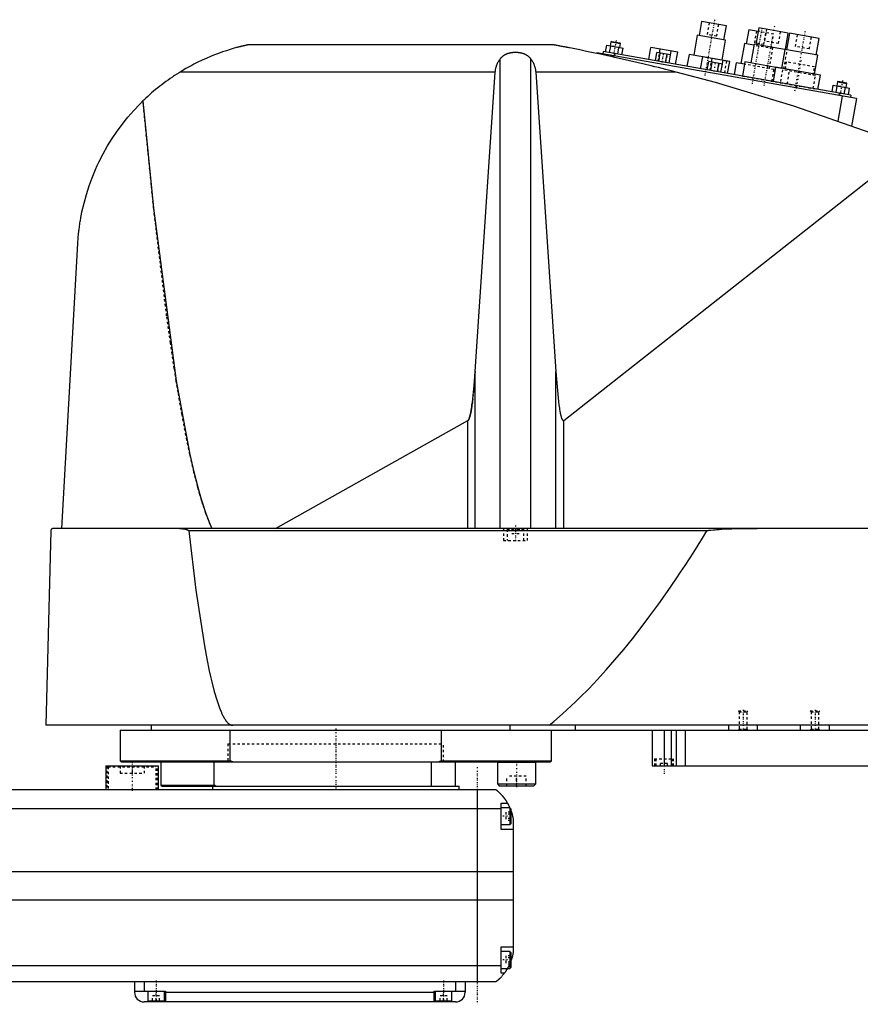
# Model space of a CAD drawing. Extents: x -181 to 906, y -1 to 896.
# Tile 2 of 4: x 318 to 669, y 371 to 782. Entities that reach past the tile are written whole.
import ezdxf

# ---------------------------------------------------------------- set-up
doc = ezdxf.new("R2010")
doc.units = 0
doc.linetypes.add('CENTER', pattern=[1.5, 0.45, -0.5, 0.05, -0.5])
doc.linetypes.add('DASHED', pattern=[2, 1, -1])
for name, color, linetype in [('AM_0', 7, 'CONTINUOUS'), ('AM_3', 7, 'DASHED'), ('AM_7', 7, 'CENTER')]:
    doc.layers.add(name, color=color, linetype=linetype)

msp = doc.modelspace()

# ---------------------------------------------------------------- linework, layer by layer
at = {"layer": 'AM_0', "color": 7, "linetype": 'CONTINUOUS'}
for p, q in [((602.65, 781.29), (601.61, 775.39)), ((612.99, 779.47), (602.65, 781.29)), ((611.95, 773.56), (612.99, 779.47)), ((622.35, 777.82), (621.3, 771.91)), ((626.28, 777.13), (622.35, 777.82)), ((626.55, 778.6), (625.33, 771.71)), ((638.86, 776.43), (626.55, 778.6)), ((564.85, 772.78), (564.54, 771.06)), ((565.14, 772.98), (564.85, 772.78)), ((564.85, 772.78), (568.79, 772.08)), ((565.14, 772.98), (568.58, 772.37)), ((600.87, 775.52), (599.39, 767.15)), ((612.69, 773.43), (600.87, 775.52)), ((611.23, 765.16), (612.69, 773.43)), ((637.64, 769.54), (638.86, 776.43)), ((639.35, 776.35), (638.13, 769.45)), ((651.66, 774.18), (639.35, 776.35)), ((650.44, 767.28), (651.66, 774.18)), ((540.94, 771.5), (413.33, 771.5)), ((561.6, 768.73), (561.42, 767.75)), ((665, 750.5), (561.6, 768.73)), ((562.56, 768.56), (563.05, 771.32)), ((563.05, 771.32), (569.87, 770.12)), ((564.27, 768.26), (564.75, 771.02)), ((567.68, 767.66), (568.17, 770.42)), ((568.48, 770.36), (568.79, 772.08)), ((568.79, 772.08), (568.58, 772.37)), ((569.39, 767.36), (569.87, 770.12)), ((580.6, 765.38), (581.49, 770.4)), ((592.71, 768.42), (581.49, 770.4)), ((585.14, 768.14), (585.42, 769.71)), ((589.06, 763.89), (589.95, 768.91)), ((620.57, 772.04), (619.09, 763.67)), ((624.5, 771.35), (620.57, 772.04)), ((624.59, 771.84), (623.2, 763.96)), ((638.14, 769.45), (624.59, 771.84)), ((637.39, 769.58), (636, 761.7)), ((651.18, 767.15), (637.39, 769.58)), ((518.66, 569.6), (518.66, 765.71)), ((531.34, 569.6), (531.34, 765.71)), ((558.96, 768.18), (558.91, 767.91)), ((667.29, 749.08), (558.96, 768.18)), ((564.87, 767.14), (564.78, 766.64)), ((566.52, 767.86), (566.35, 766.88)), ((583.37, 764.89), (583.98, 768.34)), ((589.67, 767.34), (583.98, 768.34)), ((584.79, 764.64), (585.4, 768.09)), ((587.64, 764.14), (588.24, 767.59)), ((589.06, 763.89), (589.67, 767.34)), ((591.83, 763.4), (592.71, 768.42)), ((597.42, 767.49), (596.56, 762.57)), ((603.13, 766.49), (597.42, 767.49)), ((602.27, 761.56), (603.15, 766.58)), ((614.38, 764.6), (603.15, 766.58)), ((605.04, 761.07), (605.65, 764.52)), ((611.33, 763.52), (605.65, 764.52)), ((606.81, 764.32), (607.08, 765.89)), ((610.73, 760.07), (611.61, 765.09)), ((613.49, 759.58), (614.38, 764.6)), ((649.79, 759.27), (651.18, 767.15)), ((606.46, 760.82), (607.07, 764.27)), ((609.3, 760.32), (609.91, 763.77)), ((610.72, 760.07), (611.33, 763.52)), ((617.12, 764.02), (616.25, 759.1)), ((620.57, 763.41), (617.12, 764.02)), ((620.74, 764.4), (619.7, 758.49)), ((636.01, 761.71), (620.74, 764.4)), ((633.54, 762.14), (632.5, 756.23)), ((652.25, 758.84), (633.54, 762.14)), ((516.57, 760.16), (385.05, 760.16)), ((508.17, 635.23), (516.57, 760.16)), ((592.03, 760.16), (533.43, 760.16)), ((533.43, 760.16), (541.83, 635.23)), ((651.21, 752.93), (652.25, 758.84)), ((659.68, 756.31), (659.39, 756.1)), ((659.68, 756.31), (663.12, 755.7)), ((657.1, 751.89), (657.59, 754.64)), ((657.59, 754.64), (664.41, 753.44)), ((658.81, 751.59), (659.3, 754.34)), ((659.39, 756.1), (659.08, 754.38)), ((659.39, 756.1), (663.33, 755.41)), ((662.22, 750.99), (662.71, 753.74)), ((663.02, 753.69), (663.33, 755.41)), ((663.33, 755.41), (663.12, 755.7)), ((663.93, 750.69), (664.41, 753.44)), ((661.38, 750.12), (659.53, 739.63)), ((660.08, 751.37), (659.9, 750.38)), ((665, 750.5), (664.83, 749.52)), ((667.29, 749.08), (665.26, 737.59)), ((545.22, 614.75), (689.33, 728.44)), ((335.65, 569.6), (342.34, 688.56)), ((508.17, 569.6), (508.17, 635.23)), ((541.83, 569.6), (541.83, 635.23)), ((424.82, 569.6), (505.15, 614.71)), ((505.15, 569.6), (505.15, 614.71)), ((545.22, 569.6), (545.22, 614.75)), ((331.05, 568.63), (328.96, 487.5)), ((902.45, 569.6), (332.05, 569.6)), ((604.88, 568.63), (388.61, 568.63)), ((905.5, 487.5), (328.96, 487.5)), ((360, 485.5), (360, 472.7)), ((360, 485.5), (900, 485.5)), ((373, 487.5), (373, 485.5)), ((405.98, 472.7), (405.98, 485.5)), ((494.02, 485.5), (494.02, 472.7)), ((522.83, 485.5), (522.83, 487.5)), ((540, 472.7), (540, 485.5)), ((550, 485.5), (550, 487.5)), ((582, 485.5), (582, 470.5)), ((587, 485.5), (587, 470.5)), ((590, 485.5), (590, 470.5)), ((592, 485.5), (592, 470.5)), ((595.84, 485.5), (595.84, 470.5)), ((614, 485.5), (614, 487.5)), ((626, 485.5), (626, 487.5)), ((644, 485.5), (644, 487.5)), ((656, 485.5), (656, 487.5)), ((360, 472.7), (360.5, 472.2)), ((360, 472.7), (405.98, 472.7)), ((407.01, 472.2), (405.98, 472.7)), ((494.02, 472.7), (492.99, 472.2)), ((494.02, 472.7), (540, 472.7)), ((539.5, 472.2), (540, 472.7)), ((354, 470.5), (354, 460.5)), ((354, 470.5), (376, 470.5)), ((360.5, 472.2), (539.5, 472.2)), ((376, 460.5), (376, 470.5)), ((377, 472.2), (377, 462.5)), ((399.28, 462.5), (399.28, 472.2)), ((490, 462), (490, 472.2)), ((500, 462), (500, 472.2)), ((517.55, 472.2), (517.45, 472.1)), ((517.45, 472.1), (517.45, 463)), ((517.45, 472.1), (533.45, 472.1)), ((533.45, 472.1), (533.35, 472.2)), ((533.45, 463), (533.45, 472.1)), ((582, 470.5), (890, 470.5)), ((517, 460.5), (-83, 460.5)), ((377, 462.5), (377.5, 462)), ((377, 462.5), (399.28, 462.5)), ((377.5, 462), (501.5, 462)), ((398.5, 462), (398.5, 460.5)), ((400, 462), (399.28, 462.5)), ((501.5, 460.5), (501.5, 462)), ((509, 460.5), (509, 380.5)), ((517.45, 463), (518.25, 462.2)), ((517.45, 463), (533.45, 463)), ((518.25, 462.2), (532.65, 462.2)), ((532.65, 462.2), (533.45, 463)), ((-85, 452.8), (519, 452.8)), ((519, 444), (519, 455)), ((519, 455), (521.65, 455)), ((522.6, 453), (519, 453)), ((523, 452.6), (522.6, 453)), ((522.6, 453), (522.6, 446)), ((523, 452.6), (523, 446.4)), ((524, 448.5), (524, 392.5)), ((519, 446), (522.6, 446)), ((524, 444), (519, 444)), ((522.6, 446), (523, 446.4)), ((-90, 426.46), (524, 426.46)), ((-90, 414.6), (524, 414.6)), ((519, 395), (524, 395)), ((519, 384), (519, 395)), ((522.6, 393), (519, 393)), ((523, 392.6), (522.6, 393)), ((522.6, 393), (522.6, 386)), ((523, 392.6), (523, 386.4)), ((-85, 387.22), (519, 387.22)), ((522.6, 386), (523, 386.4)), ((519, 386), (522.6, 386)), ((520.34, 384), (519, 384)), ((-83, 380.5), (517, 380.5)), ((366, 380.5), (366, 376)), ((370, 380.5), (370, 376.5)), ((500, 380.5), (500, 376.5)), ((504, 380.5), (504, 376)), ((366, 376.5), (379, 376.5)), ((371.5, 376.5), (371.5, 372.5)), ((378.5, 372.5), (378.5, 376.5)), ((379, 376.5), (379, 372)), ((379, 376), (491, 376)), ((491, 376.5), (504, 376.5)), ((491, 372), (491, 376.5)), ((491.5, 376.5), (491.5, 372.5)), ((498.5, 372.5), (498.5, 376.5)), ((500, 372), (370, 372)), ((371.5, 372.5), (378.5, 372.5)), ((375, 372), (375, 372.5)), ((491.5, 372.5), (498.5, 372.5)), ((495, 372), (495, 372.5))]:
    msp.add_line(p, q, dxfattribs=at)
for points in [[(413.33, 771.5, 0), (413.33, 771.5, 0), (413.33, 771.5, 0), (413.33, 771.5, 0), (413.33, 771.5, 0), (413.33, 771.5, 0), (413.32, 771.5, 0), (413.32, 771.5, 0), (413.31, 771.5, 0), (413.3, 771.49, 0), (413.3, 771.49, 0), (413.29, 771.49, 0), (413.29, 771.49, 0), (413.28, 771.49, 0), (413.27, 771.49, 0), (413.26, 771.48, 0), (413.24, 771.48, 0), (413.23, 771.48, 0), (413.22, 771.48, 0), (413.22, 771.48, 0), (413.2, 771.47, 0), (413.19, 771.47, 0), (413.18, 771.47, 0), (413.17, 771.47, 0), (413.15, 771.46, 0), (413.13, 771.46, 0), (413.13, 771.46, 0), (413.12, 771.45, 0), (413.1, 771.45, 0), (413.07, 771.44, 0), (413.05, 771.44, 0), (413.03, 771.44, 0), (413.01, 771.43, 0), (413, 771.43, 0), (412.99, 771.42, 0), (412.96, 771.42, 0), (412.94, 771.41, 0), (412.91, 771.41, 0), (412.89, 771.4, 0), (412.86, 771.4, 0), (412.84, 771.39, 0), (412.83, 771.39, 0), (412.8, 771.39, 0), (412.78, 771.38, 0), (412.67, 771.36, 0), (412.48, 771.31, 0), (412.28, 771.27, 0), (412.18, 771.24, 0), (412.07, 771.22, 0), (411.86, 771.17, 0), (411.65, 771.12, 0), (411.42, 771.07, 0), (411.19, 771.01, 0), (410.95, 770.96, 0), (410.83, 770.93, 0), (410.71, 770.9, 0), (410.46, 770.83, 0), (410.2, 770.77, 0), (410.07, 770.74, 0), (409.94, 770.7, 0), (409.68, 770.64, 0), (409.41, 770.57, 0), (409.28, 770.53, 0), (409.14, 770.5, 0), (408.87, 770.42, 0), (408.6, 770.35, 0), (407.62, 770.08, 0), (405.96, 769.59, 0), (404.36, 769.09, 0), (402.74, 768.54, 0), (401.07, 767.95, 0), (400.23, 767.63, 0), (399.37, 767.3, 0), (397.66, 766.61, 0), (395.93, 765.87, 0), (394.2, 765.08, 0), (392.47, 764.26, 0), (390.77, 763.4, 0), (389.92, 762.95, 0), (389.09, 762.5, 0), (387.44, 761.58, 0), (385.83, 760.64, 0), (385.05, 760.16, 0)], [(592.03, 760.16, 0), (590.59, 760.53, 0), (587.67, 761.27, 0), (584.69, 762.01, 0), (583.19, 762.37, 0), (581.68, 762.74, 0), (578.64, 763.47, 0), (575.58, 764.19, 0), (572.52, 764.91, 0), (569.46, 765.6, 0), (566.41, 766.28, 0), (564.9, 766.62, 0), (563.39, 766.95, 0), (560.41, 767.59, 0), (557.47, 768.21, 0), (554.59, 768.81, 0), (551.78, 769.39, 0), (549.05, 769.93, 0), (547.64, 770.21, 0), (547.41, 770.26, 0), (546.93, 770.35, 0), (546.46, 770.44, 0), (546.22, 770.49, 0), (545.99, 770.53, 0), (545.52, 770.63, 0), (545.06, 770.71, 0), (544.6, 770.8, 0), (544.16, 770.89, 0), (543.73, 770.97, 0), (543.52, 771.01, 0), (543.31, 771.05, 0), (542.91, 771.13, 0), (542.53, 771.2, 0), (542.32, 771.24, 0), (542.26, 771.25, 0), (542.2, 771.26, 0), (542.17, 771.27, 0), (542.14, 771.27, 0), (542.08, 771.28, 0), (542.03, 771.29, 0), (541.97, 771.31, 0), (541.91, 771.32, 0), (541.86, 771.33, 0), (541.83, 771.33, 0), (541.8, 771.34, 0), (541.74, 771.35, 0), (541.69, 771.36, 0), (541.64, 771.37, 0), (541.58, 771.38, 0), (541.53, 771.39, 0), (541.51, 771.39, 0), (541.48, 771.4, 0), (541.44, 771.41, 0), (541.39, 771.41, 0), (541.37, 771.42, 0), (541.35, 771.42, 0), (541.3, 771.43, 0), (541.26, 771.44, 0), (541.24, 771.44, 0), (541.22, 771.45, 0), (541.19, 771.45, 0), (541.15, 771.46, 0), (541.12, 771.47, 0), (541.09, 771.47, 0), (541.06, 771.48, 0), (541.05, 771.48, 0), (541.04, 771.48, 0), (541.02, 771.48, 0), (541, 771.49, 0), (540.98, 771.49, 0), (540.96, 771.49, 0), (540.95, 771.5, 0), (540.95, 771.5, 0), (540.94, 771.5, 0), (540.94, 771.5, 0), (540.94, 771.5, 0), (540.94, 771.5, 0)], [(516.57, 760.16, 0), (516.58, 760.32, 0), (516.61, 760.65, 0), (516.66, 760.97, 0), (516.68, 761.13, 0), (516.71, 761.3, 0), (516.78, 761.62, 0), (516.85, 761.94, 0), (516.94, 762.26, 0), (517.03, 762.57, 0), (517.14, 762.89, 0), (517.2, 763.04, 0), (517.26, 763.2, 0), (517.39, 763.51, 0), (517.52, 763.81, 0), (517.67, 764.11, 0), (517.83, 764.41, 0), (518, 764.71, 0), (518.08, 764.86, 0), (518.17, 765, 0), (518.36, 765.29, 0), (518.56, 765.57, 0), (518.66, 765.71, 0)], [(518.66, 765.71, 0), (518.7, 765.76, 0), (518.77, 765.86, 0), (518.85, 765.95, 0), (518.89, 766, 0), (518.93, 766.05, 0), (519.01, 766.14, 0), (519.09, 766.24, 0), (519.18, 766.33, 0), (519.27, 766.42, 0), (519.37, 766.51, 0), (519.41, 766.56, 0), (519.46, 766.6, 0), (519.56, 766.69, 0), (519.66, 766.77, 0), (519.76, 766.85, 0), (519.86, 766.93, 0), (519.97, 767.01, 0), (520.02, 767.05, 0), (520.07, 767.09, 0), (520.18, 767.16, 0), (520.29, 767.23, 0), (520.34, 767.26, 0), (520.4, 767.3, 0), (520.51, 767.36, 0), (520.61, 767.42, 0), (520.67, 767.45, 0), (520.72, 767.48, 0), (520.83, 767.54, 0), (520.95, 767.59, 0), (521.06, 767.65, 0), (521.18, 767.7, 0), (521.3, 767.75, 0), (521.36, 767.78, 0), (521.42, 767.8, 0), (521.54, 767.85, 0), (521.67, 767.9, 0), (521.79, 767.94, 0), (521.92, 767.99, 0), (522.05, 768.03, 0), (522.12, 768.05, 0), (522.19, 768.07, 0), (522.32, 768.1, 0), (522.45, 768.14, 0), (522.59, 768.17, 0), (522.72, 768.2, 0), (522.86, 768.23, 0), (522.93, 768.25, 0), (523, 768.26, 0), (523.14, 768.28, 0), (523.28, 768.31, 0), (523.41, 768.33, 0), (523.55, 768.35, 0), (523.69, 768.37, 0), (523.76, 768.37, 0), (523.83, 768.38, 0), (523.97, 768.4, 0), (524.11, 768.41, 0), (524.25, 768.42, 0), (524.39, 768.43, 0), (524.53, 768.43, 0), (524.59, 768.44, 0), (524.66, 768.44, 0), (524.8, 768.44, 0), (524.93, 768.44, 0), (525, 768.44, 0), (525.07, 768.44, 0), (525.2, 768.44, 0), (525.34, 768.44, 0), (525.41, 768.44, 0), (525.47, 768.43, 0), (525.61, 768.43, 0), (525.75, 768.42, 0), (525.89, 768.41, 0), (526.03, 768.4, 0), (526.17, 768.38, 0), (526.24, 768.37, 0), (526.31, 768.37, 0), (526.45, 768.35, 0), (526.59, 768.33, 0), (526.72, 768.31, 0), (526.86, 768.28, 0), (527, 768.26, 0), (527.07, 768.25, 0), (527.14, 768.23, 0), (527.28, 768.2, 0), (527.41, 768.17, 0), (527.55, 768.14, 0), (527.68, 768.1, 0), (527.81, 768.07, 0), (527.88, 768.05, 0), (527.95, 768.03, 0), (528.08, 767.99, 0), (528.21, 767.94, 0), (528.33, 767.9, 0), (528.46, 767.85, 0), (528.58, 767.8, 0), (528.64, 767.78, 0), (528.7, 767.75, 0), (528.82, 767.7, 0), (528.94, 767.65, 0), (529.05, 767.59, 0), (529.17, 767.54, 0), (529.28, 767.48, 0), (529.33, 767.45, 0), (529.39, 767.42, 0), (529.49, 767.36, 0), (529.6, 767.3, 0), (529.66, 767.26, 0), (529.71, 767.23, 0), (529.82, 767.16, 0), (529.93, 767.09, 0), (529.98, 767.05, 0), (530.03, 767.01, 0), (530.14, 766.93, 0), (530.24, 766.85, 0), (530.34, 766.77, 0), (530.44, 766.69, 0), (530.54, 766.6, 0), (530.59, 766.56, 0), (530.63, 766.51, 0), (530.73, 766.42, 0), (530.82, 766.33, 0), (530.91, 766.24, 0), (530.99, 766.14, 0), (531.07, 766.05, 0), (531.11, 766, 0), (531.15, 765.95, 0), (531.23, 765.86, 0), (531.3, 765.76, 0), (531.34, 765.71, 0)], [(531.34, 765.71, 0), (531.44, 765.57, 0), (531.64, 765.29, 0), (531.83, 765, 0), (531.92, 764.86, 0), (532, 764.71, 0), (532.17, 764.41, 0), (532.33, 764.11, 0), (532.48, 763.81, 0), (532.61, 763.51, 0), (532.74, 763.2, 0), (532.8, 763.04, 0), (532.86, 762.89, 0), (532.97, 762.57, 0), (533.06, 762.26, 0), (533.15, 761.94, 0), (533.22, 761.62, 0), (533.29, 761.3, 0), (533.32, 761.13, 0), (533.34, 760.97, 0), (533.39, 760.65, 0), (533.42, 760.32, 0), (533.43, 760.16, 0)], [(385.05, 760.16, 0), (384.58, 759.87, 0), (383.66, 759.29, 0), (382.74, 758.69, 0), (382.28, 758.39, 0), (381.83, 758.08, 0), (380.93, 757.47, 0), (380.03, 756.84, 0), (379.14, 756.2, 0), (378.26, 755.55, 0), (377.39, 754.89, 0), (376.96, 754.55, 0), (376.53, 754.21, 0), (375.67, 753.53, 0), (374.82, 752.84, 0), (373.98, 752.14, 0), (373.15, 751.42, 0), (372.33, 750.7, 0), (371.92, 750.33, 0), (371.52, 749.97, 0), (370.71, 749.22, 0), (369.92, 748.47, 0), (369.53, 748.09, 0)], [(689.33, 728.44, 0), (673.4, 734.59, 0), (641.19, 745.86, 0), (608.52, 755.74, 0), (592.03, 760.16, 0)], [(342.34, 688.56, 0), (342.36, 688.89, 0), (342.4, 689.54, 0), (342.45, 690.19, 0), (342.47, 690.52, 0), (342.5, 690.84, 0), (342.56, 691.49, 0), (342.62, 692.13, 0), (342.68, 692.78, 0), (342.75, 693.42, 0), (342.82, 694.06, 0), (342.86, 694.37, 0), (342.9, 694.69, 0), (342.98, 695.33, 0), (343.07, 695.96, 0), (343.16, 696.59, 0), (343.25, 697.21, 0), (343.35, 697.84, 0), (343.4, 698.15, 0), (343.45, 698.46, 0), (343.56, 699.09, 0), (343.67, 699.71, 0), (343.73, 700.01, 0), (344.09, 701.86, 0), (344.93, 705.5, 0), (345.91, 709.08, 0), (347.03, 712.6, 0), (348.3, 716.06, 0), (349.7, 719.46, 0), (350.45, 721.14, 0), (351.24, 722.81, 0), (352.91, 726.09, 0), (354.72, 729.3, 0), (356.67, 732.43, 0), (358.74, 735.49, 0), (360.93, 738.46, 0), (362.07, 739.91, 0), (363.25, 741.34, 0), (365.68, 744.12, 0), (368.22, 746.79, 0), (369.53, 748.09, 0)], [(369.53, 748.09, 0), (374, 703.31, 0), (383.41, 631.3, 0), (389.13, 600.55, 0), (390.78, 593.33, 0), (392.45, 586.82, 0), (393.28, 583.82, 0), (394.12, 581.01, 0), (395.8, 575.91, 0), (397.49, 571.52, 0), (398.33, 569.6, 0)], [(505.15, 614.71, 0), (505.16, 614.71, 0), (505.16, 614.71, 0), (505.17, 614.72, 0), (505.17, 614.72, 0), (505.17, 614.72, 0), (505.18, 614.72, 0), (505.18, 614.73, 0), (505.19, 614.73, 0), (505.19, 614.73, 0), (505.2, 614.74, 0), (505.2, 614.74, 0), (505.2, 614.74, 0), (505.21, 614.74, 0), (505.21, 614.75, 0), (505.23, 614.76, 0), (505.25, 614.78, 0), (505.26, 614.79, 0), (505.29, 614.82, 0), (505.32, 614.85, 0), (505.35, 614.89, 0), (505.38, 614.93, 0), (505.41, 614.98, 0), (505.43, 615, 0), (505.44, 615.02, 0), (505.47, 615.07, 0), (505.5, 615.13, 0), (505.53, 615.18, 0), (505.56, 615.24, 0), (505.59, 615.31, 0), (505.61, 615.34, 0), (505.62, 615.37, 0), (505.65, 615.44, 0), (505.68, 615.52, 0), (505.7, 615.56, 0), (505.71, 615.6, 0), (505.74, 615.68, 0), (505.77, 615.76, 0), (505.79, 615.8, 0), (505.8, 615.85, 0), (505.83, 615.94, 0), (505.86, 616.03, 0), (505.97, 616.38, 0), (506.15, 617.08, 0), (506.32, 617.9, 0), (506.5, 618.83, 0), (506.67, 619.88, 0), (506.76, 620.44, 0), (506.84, 621.04, 0), (507.01, 622.31, 0), (507.17, 623.69, 0), (507.73, 629.38, 0), (508.17, 635.23, 0)], [(541.83, 635.23, 0), (542.32, 628.77, 0), (542.95, 622.66, 0), (543.13, 621.22, 0), (543.32, 619.92, 0), (543.42, 619.32, 0), (543.52, 618.75, 0), (543.71, 617.73, 0), (543.91, 616.86, 0), (544.11, 616.13, 0), (544.22, 615.77, 0), (544.26, 615.67, 0), (544.29, 615.59, 0), (544.31, 615.54, 0), (544.32, 615.5, 0), (544.36, 615.42, 0), (544.39, 615.34, 0), (544.42, 615.27, 0), (544.46, 615.2, 0), (544.49, 615.14, 0), (544.51, 615.11, 0), (544.52, 615.08, 0), (544.56, 615.02, 0), (544.59, 614.97, 0), (544.61, 614.94, 0), (544.63, 614.92, 0), (544.66, 614.88, 0), (544.69, 614.84, 0), (544.71, 614.82, 0), (544.73, 614.8, 0), (544.76, 614.77, 0), (544.78, 614.75, 0), (544.79, 614.75, 0), (544.79, 614.74, 0), (544.79, 614.74, 0), (544.8, 614.74, 0), (544.8, 614.74, 0), (544.81, 614.73, 0), (544.81, 614.73, 0), (544.82, 614.72, 0), (544.83, 614.72, 0), (544.83, 614.72, 0), (544.83, 614.72, 0), (544.84, 614.71, 0), (544.84, 614.71, 0), (544.85, 614.71, 0), (544.85, 614.7, 0), (544.86, 614.7, 0), (544.86, 614.7, 0), (544.87, 614.7, 0), (544.87, 614.7, 0), (544.88, 614.69, 0), (544.88, 614.69, 0), (544.89, 614.69, 0), (544.89, 614.69, 0), (544.9, 614.69, 0), (544.9, 614.68, 0), (544.9, 614.68, 0), (544.91, 614.68, 0), (544.91, 614.68, 0), (544.92, 614.68, 0), (544.92, 614.68, 0), (544.93, 614.68, 0), (544.93, 614.68, 0), (544.93, 614.67, 0), (544.94, 614.67, 0), (544.94, 614.67, 0), (544.95, 614.67, 0), (544.96, 614.67, 0), (544.96, 614.67, 0), (544.96, 614.67, 0), (544.97, 614.67, 0), (544.97, 614.67, 0), (544.98, 614.67, 0), (544.98, 614.67, 0), (544.99, 614.67, 0), (544.99, 614.67, 0), (545, 614.67, 0), (545, 614.67, 0), (545.01, 614.67, 0), (545.01, 614.67, 0), (545.02, 614.67, 0), (545.02, 614.67, 0), (545.03, 614.67, 0), (545.03, 614.67, 0), (545.03, 614.67, 0), (545.04, 614.67, 0), (545.05, 614.67, 0), (545.05, 614.67, 0), (545.06, 614.67, 0), (545.06, 614.67, 0), (545.07, 614.67, 0), (545.07, 614.67, 0), (545.07, 614.68, 0), (545.08, 614.68, 0), (545.08, 614.68, 0), (545.09, 614.68, 0), (545.1, 614.68, 0), (545.1, 614.68, 0), (545.1, 614.68, 0), (545.11, 614.69, 0), (545.11, 614.69, 0), (545.12, 614.69, 0), (545.12, 614.69, 0), (545.12, 614.69, 0), (545.13, 614.7, 0), (545.13, 614.7, 0), (545.14, 614.7, 0), (545.14, 614.7, 0), (545.15, 614.71, 0), (545.15, 614.71, 0), (545.16, 614.71, 0), (545.16, 614.71, 0), (545.17, 614.72, 0), (545.17, 614.72, 0), (545.17, 614.72, 0), (545.18, 614.73, 0), (545.19, 614.73, 0), (545.19, 614.73, 0), (545.2, 614.74, 0), (545.2, 614.74, 0), (545.2, 614.74, 0), (545.21, 614.75, 0), (545.21, 614.75, 0), (545.22, 614.75, 0)], [(332.05, 569.6, 0), (332.02, 569.6, 0), (331.96, 569.6, 0), (331.89, 569.59, 0), (331.86, 569.58, 0), (331.83, 569.58, 0), (331.77, 569.56, 0), (331.71, 569.54, 0), (331.64, 569.51, 0), (331.58, 569.48, 0), (331.52, 569.45, 0), (331.49, 569.43, 0), (331.46, 569.41, 0), (331.4, 569.36, 0), (331.34, 569.31, 0), (331.29, 569.25, 0), (331.24, 569.18, 0), (331.21, 569.14, 0), (331.2, 569.13, 0), (331.19, 569.11, 0), (331.19, 569.1, 0), (331.18, 569.1, 0), (331.17, 569.08, 0), (331.17, 569.07, 0), (331.16, 569.06, 0), (331.16, 569.05, 0), (331.15, 569.03, 0), (331.14, 569.01, 0), (331.14, 569.01, 0), (331.13, 569, 0), (331.12, 568.98, 0), (331.12, 568.96, 0), (331.11, 568.94, 0), (331.1, 568.92, 0), (331.09, 568.89, 0), (331.09, 568.88, 0), (331.09, 568.87, 0), (331.08, 568.85, 0), (331.08, 568.82, 0), (331.07, 568.8, 0), (331.07, 568.78, 0), (331.07, 568.78, 0), (331.06, 568.77, 0), (331.06, 568.77, 0), (331.06, 568.77, 0), (331.06, 568.76, 0), (331.06, 568.76, 0), (331.06, 568.75, 0), (331.06, 568.75, 0), (331.06, 568.74, 0), (331.06, 568.74, 0), (331.06, 568.74, 0), (331.06, 568.73, 0), (331.06, 568.73, 0), (331.06, 568.72, 0), (331.06, 568.72, 0), (331.06, 568.71, 0), (331.06, 568.71, 0), (331.06, 568.71, 0), (331.06, 568.7, 0), (331.05, 568.7, 0), (331.05, 568.69, 0), (331.05, 568.69, 0), (331.05, 568.68, 0), (331.05, 568.68, 0), (331.05, 568.67, 0), (331.05, 568.67, 0), (331.05, 568.67, 0), (331.05, 568.66, 0), (331.05, 568.66, 0), (331.05, 568.65, 0), (331.05, 568.64, 0), (331.05, 568.64, 0), (331.05, 568.64, 0), (331.05, 568.63, 0), (331.05, 568.63, 0), (331.05, 568.63, 0)], [(384.85, 569.6, 0), (384.95, 569.6, 0), (385.17, 569.6, 0), (385.38, 569.59, 0), (385.5, 569.58, 0), (385.61, 569.58, 0), (385.83, 569.56, 0), (386.06, 569.54, 0), (386.29, 569.51, 0), (386.51, 569.48, 0), (386.74, 569.45, 0), (386.85, 569.43, 0), (386.97, 569.41, 0), (387.19, 569.36, 0), (387.41, 569.31, 0), (387.62, 569.26, 0), (387.83, 569.19, 0), (387.94, 569.15, 0), (387.98, 569.13, 0), (388.01, 569.12, 0), (388.03, 569.11, 0), (388.04, 569.11, 0), (388.08, 569.09, 0), (388.11, 569.08, 0), (388.13, 569.07, 0), (388.15, 569.06, 0), (388.18, 569.05, 0), (388.21, 569.03, 0), (388.23, 569.02, 0), (388.25, 569.01, 0), (388.28, 568.99, 0), (388.31, 568.97, 0), (388.35, 568.95, 0), (388.38, 568.93, 0), (388.41, 568.91, 0), (388.42, 568.9, 0), (388.44, 568.88, 0), (388.47, 568.86, 0), (388.49, 568.84, 0), (388.52, 568.81, 0), (388.53, 568.79, 0), (388.54, 568.79, 0), (388.54, 568.78, 0), (388.54, 568.78, 0), (388.54, 568.78, 0), (388.55, 568.77, 0), (388.55, 568.77, 0), (388.55, 568.76, 0), (388.56, 568.76, 0), (388.56, 568.75, 0), (388.56, 568.75, 0), (388.57, 568.75, 0), (388.57, 568.74, 0), (388.57, 568.74, 0), (388.57, 568.73, 0), (388.58, 568.73, 0), (388.58, 568.73, 0), (388.58, 568.72, 0), (388.58, 568.72, 0), (388.58, 568.71, 0), (388.59, 568.71, 0), (388.59, 568.7, 0), (388.59, 568.7, 0), (388.59, 568.69, 0), (388.6, 568.68, 0), (388.6, 568.68, 0), (388.6, 568.68, 0), (388.6, 568.67, 0), (388.6, 568.67, 0), (388.6, 568.66, 0), (388.6, 568.65, 0), (388.61, 568.65, 0), (388.61, 568.65, 0), (388.61, 568.64, 0), (388.61, 568.64, 0), (388.61, 568.63, 0), (388.61, 568.63, 0)], [(388.61, 568.63, 0), (391.63, 543.92, 0), (395.19, 520.7, 0), (396.21, 515.19, 0), (397.23, 510.17, 0), (397.74, 507.85, 0), (398.25, 505.66, 0), (399.28, 501.64, 0), (400.31, 498.12, 0), (401.33, 495.11, 0), (401.93, 493.58, 0), (402.11, 493.17, 0), (402.28, 492.78, 0), (402.36, 492.59, 0), (402.45, 492.41, 0), (402.62, 492.04, 0), (402.79, 491.69, 0), (402.96, 491.36, 0), (403.13, 491.04, 0), (403.31, 490.73, 0), (403.39, 490.58, 0), (403.48, 490.44, 0), (403.65, 490.16, 0), (403.82, 489.89, 0), (403.91, 489.76, 0), (403.99, 489.64, 0), (404.16, 489.4, 0), (404.34, 489.18, 0), (404.42, 489.07, 0), (404.51, 488.97, 0), (404.68, 488.77, 0), (404.85, 488.59, 0), (405.02, 488.42, 0), (405.2, 488.27, 0), (405.37, 488.13, 0), (405.45, 488.07, 0), (405.54, 488, 0), (405.71, 487.89, 0), (405.88, 487.8, 0), (406.05, 487.71, 0), (406.16, 487.67, 0), (406.18, 487.66, 0), (406.21, 487.65, 0), (406.23, 487.64, 0), (406.24, 487.64, 0), (406.27, 487.63, 0), (406.3, 487.62, 0), (406.33, 487.61, 0), (406.36, 487.6, 0), (406.38, 487.59, 0), (406.4, 487.59, 0), (406.41, 487.58, 0), (406.44, 487.57, 0), (406.47, 487.57, 0), (406.48, 487.56, 0), (406.5, 487.56, 0), (406.53, 487.55, 0), (406.56, 487.55, 0), (406.57, 487.54, 0), (406.58, 487.54, 0), (406.61, 487.54, 0), (406.64, 487.53, 0), (406.67, 487.53, 0), (406.7, 487.52, 0), (406.73, 487.52, 0), (406.74, 487.52, 0), (406.76, 487.51, 0), (406.79, 487.51, 0), (406.81, 487.51, 0), (406.84, 487.51, 0), (406.87, 487.5, 0), (406.9, 487.5, 0), (406.91, 487.5, 0), (406.93, 487.5, 0), (406.96, 487.5, 0), (406.99, 487.5, 0), (407, 487.5, 0)], [(539.11, 487.5, 0), (540.94, 489.03, 0), (544.59, 492.2, 0), (548.25, 495.54, 0), (550.07, 497.28, 0), (551.9, 499.05, 0), (555.56, 502.73, 0), (559.21, 506.57, 0), (562.86, 510.57, 0), (566.52, 514.75, 0), (570.17, 519.09, 0), (572, 521.32, 0), (573.83, 523.6, 0), (577.48, 528.27, 0), (581.13, 533.11, 0), (584.79, 538.12, 0), (588.44, 543.29, 0), (592.09, 548.63, 0), (593.92, 551.36, 0), (595.75, 554.13, 0), (599.4, 559.81, 0), (603.05, 565.65, 0), (604.88, 568.63, 0)], [(604.88, 568.63, 0), (604.88, 568.63, 0), (604.88, 568.63, 0), (604.88, 568.63, 0), (604.88, 568.63, 0), (604.88, 568.63, 0), (604.88, 568.63, 0), (604.88, 568.63, 0), (604.88, 568.63, 0), (604.89, 568.64, 0), (604.89, 568.64, 0), (604.89, 568.64, 0), (604.89, 568.65, 0), (604.9, 568.65, 0), (604.9, 568.65, 0), (604.9, 568.66, 0), (604.91, 568.66, 0), (604.91, 568.66, 0), (604.91, 568.66, 0), (604.92, 568.66, 0), (604.92, 568.67, 0), (604.93, 568.67, 0), (604.93, 568.67, 0), (604.94, 568.68, 0), (604.94, 568.68, 0), (604.94, 568.68, 0), (604.94, 568.68, 0), (604.95, 568.68, 0), (604.95, 568.69, 0), (604.97, 568.69, 0), (605, 568.71, 0), (605.03, 568.72, 0), (605.06, 568.73, 0), (605.09, 568.74, 0), (605.12, 568.75, 0), (605.13, 568.75, 0), (605.15, 568.76, 0), (605.18, 568.76, 0), (605.21, 568.77, 0), (605.31, 568.8, 0), (605.41, 568.82, 0), (605.5, 568.83, 0), (605.7, 568.87, 0), (605.89, 568.9, 0), (606.58, 568.98, 0), (607.7, 569.09, 0), (608.26, 569.13, 0), (608.82, 569.17, 0), (609.97, 569.24, 0), (611.14, 569.3, 0), (615.33, 569.45, 0), (622.51, 569.59, 0), (625.92, 569.6, 0)], [(517, 460.5, 0), (517, 460.5, 0), (517, 460.5, 0), (517, 460.5, 0), (517.01, 460.5, 0), (517.01, 460.49, 0), (517.01, 460.49, 0), (517.02, 460.49, 0), (517.02, 460.48, 0), (517.03, 460.47, 0), (517.04, 460.47, 0), (517.05, 460.46, 0), (517.05, 460.46, 0), (517.06, 460.45, 0), (517.08, 460.44, 0), (517.09, 460.42, 0), (517.11, 460.41, 0), (517.12, 460.4, 0), (517.13, 460.39, 0), (517.14, 460.38, 0), (517.16, 460.37, 0), (517.18, 460.35, 0), (517.19, 460.34, 0), (517.2, 460.33, 0), (517.23, 460.31, 0), (517.25, 460.29, 0), (517.27, 460.28, 0), (517.28, 460.27, 0), (517.3, 460.24, 0), (517.33, 460.22, 0), (517.36, 460.2, 0), (517.39, 460.17, 0), (517.42, 460.14, 0), (517.44, 460.13, 0), (517.46, 460.11, 0), (517.49, 460.08, 0), (517.52, 460.05, 0), (517.56, 460.02, 0), (517.6, 459.99, 0), (517.63, 459.96, 0), (517.65, 459.94, 0), (517.67, 459.92, 0), (517.71, 459.89, 0), (517.75, 459.85, 0), (517.79, 459.81, 0), (517.83, 459.77, 0), (517.88, 459.74, 0), (517.9, 459.72, 0), (517.92, 459.69, 0), (517.96, 459.65, 0), (518.01, 459.61, 0), (518.06, 459.57, 0), (518.1, 459.52, 0), (518.15, 459.48, 0), (518.17, 459.46, 0), (518.2, 459.43, 0), (518.25, 459.39, 0), (518.29, 459.34, 0), (518.34, 459.29, 0), (518.39, 459.24, 0), (518.44, 459.19, 0), (518.47, 459.17, 0), (518.49, 459.14, 0), (518.54, 459.09, 0), (518.6, 459.04, 0), (518.62, 459.01, 0), (518.65, 458.98, 0), (518.7, 458.93, 0), (518.75, 458.87, 0), (518.78, 458.85, 0), (518.81, 458.82, 0), (518.86, 458.76, 0), (518.91, 458.71, 0), (518.97, 458.65, 0), (519.02, 458.59, 0), (519.07, 458.53, 0), (519.1, 458.5, 0), (519.13, 458.47, 0), (519.18, 458.41, 0), (519.24, 458.35, 0), (519.29, 458.28, 0), (519.35, 458.22, 0), (519.41, 458.16, 0), (519.43, 458.12, 0), (519.46, 458.09, 0), (519.52, 458.02, 0), (519.58, 457.96, 0), (519.63, 457.89, 0), (519.69, 457.82, 0), (519.75, 457.75, 0), (519.78, 457.72, 0), (519.81, 457.68, 0), (519.86, 457.61, 0), (519.92, 457.54, 0), (519.98, 457.46, 0), (520.04, 457.39, 0), (520.1, 457.32, 0), (520.13, 457.28, 0), (520.15, 457.24, 0), (520.21, 457.16, 0), (520.27, 457.09, 0), (520.33, 457.01, 0), (520.39, 456.93, 0), (520.45, 456.85, 0), (520.48, 456.81, 0), (520.51, 456.77, 0), (520.56, 456.69, 0), (520.62, 456.61, 0), (520.65, 456.57, 0), (520.68, 456.52, 0), (520.74, 456.44, 0), (520.8, 456.36, 0), (520.83, 456.32, 0), (520.85, 456.27, 0), (520.91, 456.19, 0), (520.97, 456.1, 0), (521.02, 456.02, 0), (521.08, 455.93, 0), (521.14, 455.84, 0), (521.16, 455.8, 0), (521.19, 455.76, 0), (521.25, 455.67, 0), (521.3, 455.58, 0), (521.49, 455.27, 0), (521.65, 455, 0)], [(521.65, 455, 0), (521.65, 455, 0), (521.66, 454.98, 0), (521.67, 454.96, 0), (521.68, 454.94, 0), (521.7, 454.91, 0), (521.73, 454.86, 0), (521.77, 454.79, 0), (521.82, 454.7, 0), (521.87, 454.6, 0), (521.93, 454.49, 0), (521.96, 454.43, 0), (522, 454.36, 0), (522.07, 454.23, 0), (522.14, 454.08, 0), (522.22, 453.92, 0), (522.31, 453.76, 0), (522.39, 453.58, 0), (522.43, 453.49, 0), (522.47, 453.4, 0), (522.56, 453.21, 0), (522.65, 453.01, 0), (522.69, 452.91, 0)], [(523, 452.14, 0), (523.03, 452.05, 0), (523.1, 451.86, 0), (523.17, 451.67, 0), (523.21, 451.57, 0), (523.24, 451.48, 0), (523.31, 451.28, 0), (523.37, 451.08, 0), (523.43, 450.87, 0), (523.49, 450.67, 0), (523.55, 450.46, 0), (523.58, 450.36, 0), (523.61, 450.26, 0), (523.66, 450.05, 0), (523.72, 449.85, 0), (523.77, 449.64, 0), (523.81, 449.44, 0), (523.86, 449.23, 0), (523.88, 449.13, 0), (523.9, 449.03, 0), (523.94, 448.82, 0), (523.98, 448.61, 0), (524, 448.5, 0)], [(524, 392.5, 0), (523.98, 392.41, 0), (523.95, 392.22, 0), (523.91, 392.03, 0), (523.89, 391.93, 0), (523.87, 391.83, 0), (523.83, 391.63, 0), (523.78, 391.43, 0), (523.73, 391.22, 0), (523.68, 391.01, 0), (523.63, 390.8, 0), (523.6, 390.7, 0), (523.57, 390.59, 0), (523.51, 390.39, 0), (523.45, 390.18, 0), (523.38, 389.97, 0), (523.32, 389.76, 0), (523.25, 389.56, 0), (523.22, 389.46, 0), (523.18, 389.36, 0), (523.11, 389.16, 0), (523.04, 388.96, 0), (523, 388.86, 0)], [(520.34, 384, 0), (520.2, 383.81, 0), (519.92, 383.45, 0), (519.64, 383.11, 0), (519.5, 382.95, 0), (519.36, 382.79, 0), (519.1, 382.49, 0), (518.84, 382.22, 0), (518.59, 381.96, 0), (518.45, 381.81, 0), (518.41, 381.77, 0), (518.37, 381.73, 0), (518.35, 381.71, 0), (518.33, 381.69, 0), (518.29, 381.66, 0), (518.25, 381.62, 0), (518.21, 381.58, 0), (518.17, 381.55, 0), (518.14, 381.51, 0), (518.12, 381.49, 0), (518.1, 381.47, 0), (518.06, 381.44, 0), (518.03, 381.4, 0), (518.01, 381.39, 0), (517.99, 381.37, 0), (517.96, 381.34, 0), (517.92, 381.31, 0), (517.9, 381.29, 0), (517.89, 381.27, 0), (517.85, 381.24, 0), (517.82, 381.21, 0), (517.79, 381.18, 0), (517.75, 381.15, 0), (517.72, 381.12, 0), (517.71, 381.11, 0), (517.69, 381.09, 0), (517.66, 381.07, 0), (517.63, 381.04, 0), (517.6, 381.01, 0), (517.57, 380.99, 0), (517.54, 380.96, 0), (517.53, 380.95, 0), (517.52, 380.94, 0), (517.49, 380.91, 0), (517.46, 380.89, 0), (517.44, 380.87, 0), (517.41, 380.85, 0), (517.39, 380.83, 0), (517.38, 380.82, 0), (517.37, 380.81, 0), (517.34, 380.79, 0), (517.32, 380.77, 0), (517.3, 380.75, 0), (517.28, 380.73, 0), (517.26, 380.72, 0), (517.25, 380.71, 0), (517.24, 380.7, 0), (517.22, 380.69, 0), (517.2, 380.67, 0), (517.19, 380.66, 0), (517.17, 380.64, 0), (517.16, 380.63, 0), (517.15, 380.62, 0), (517.14, 380.62, 0), (517.13, 380.61, 0), (517.11, 380.59, 0), (517.11, 380.59, 0), (517.1, 380.58, 0), (517.09, 380.57, 0), (517.08, 380.57, 0), (517.07, 380.56, 0), (517.07, 380.56, 0), (517.06, 380.55, 0), (517.05, 380.54, 0), (517.04, 380.54, 0), (517.04, 380.53, 0), (517.03, 380.52, 0), (517.03, 380.52, 0), (517.02, 380.52, 0), (517.02, 380.51, 0), (517.01, 380.51, 0), (517, 380.5, 0), (517, 380.5, 0)], [(521.65, 386, 0), (521.59, 385.9, 0), (521.48, 385.71, 0), (521.37, 385.53, 0), (521.32, 385.45, 0), (521.27, 385.36, 0), (521.16, 385.2, 0), (521.06, 385.04, 0), (520.96, 384.89, 0), (520.87, 384.75, 0), (520.78, 384.62, 0), (520.74, 384.56, 0), (520.7, 384.5, 0), (520.62, 384.39, 0), (520.55, 384.29, 0), (520.49, 384.21, 0), (520.44, 384.14, 0), (520.4, 384.08, 0), (520.38, 384.06, 0), (520.37, 384.04, 0), (520.35, 384.02, 0), (520.34, 384, 0), (520.34, 384, 0)]]:
    msp.add_polyline3d(points, dxfattribs=at)
for centre, start, end in [((370, 376), 180, 270), ((500, 376), 270, 0)]:
    msp.add_arc(centre, 4, start, end, dxfattribs=at)
at = {"layer": 'AM_3', "color": 6, "linetype": 'DASHED'}
for p, q in [((605.85, 780.73), (604.98, 775.81)), ((608.92, 775.11), (609.79, 780.04)), ((625.55, 777.26), (624.68, 772.33)), ((632.69, 776), (626.28, 777.13)), ((629.75, 778.04), (628.88, 773.12)), ((634.79, 772.07), (635.66, 777)), ((608.92, 775.11), (604.98, 775.81)), ((628.62, 771.64), (629.49, 776.56)), ((634.79, 772.07), (628.88, 773.12)), ((631.65, 770.09), (632.69, 776)), ((642.55, 775.78), (641.68, 770.86)), ((647.59, 769.82), (648.46, 774.74)), ((568.17, 770.42), (564.54, 771.06)), ((632.38, 769.96), (624.5, 771.35)), ((628.62, 771.64), (624.68, 772.33)), ((630.91, 761.59), (632.38, 769.96)), ((636.99, 761.53), (638.38, 769.41)), ((638.38, 769.41), (638.14, 769.45)), ((647.59, 769.82), (641.68, 770.86)), ((584.53, 764.69), (585.14, 768.14)), ((585.3, 768.11), (584.69, 764.66)), ((587.74, 764.12), (588.35, 767.57)), ((613.18, 764.71), (603.13, 766.49)), ((611.21, 765.06), (611.23, 765.16)), ((612.31, 759.79), (613.18, 764.71)), ((606.2, 760.87), (606.81, 764.32)), ((606.96, 764.29), (606.35, 760.84)), ((609.41, 760.3), (610.02, 763.75)), ((632.88, 761.24), (620.57, 763.41)), ((632.01, 756.32), (632.88, 761.24)), ((636.41, 761.13), (635.46, 755.71)), ((639.45, 761.1), (636.01, 761.71)), ((650.2, 758.69), (636.41, 761.13)), ((638, 764.4), (637.4, 760.95)), ((649.82, 762.32), (638, 764.4)), ((638.41, 755.19), (639.45, 761.1)), ((649.21, 758.87), (649.82, 762.32)), ((619.7, 758.49), (651.21, 752.93)), ((649.24, 753.28), (650.2, 758.69)), ((662.71, 753.74), (659.08, 754.38)), ((520, 569.6), (520, 564.6)), ((521.9, 569.6), (521.5, 569.2)), ((521.5, 569.2), (521.5, 564.6)), ((521.5, 569.2), (528.5, 569.2)), ((523.5, 569.6), (523.5, 567.6)), ((523.5, 567.6), (526.5, 567.6)), ((525, 569.6), (525, 567.6)), ((526.5, 569.6), (526.5, 567.6)), ((528.5, 569.2), (528.1, 569.6)), ((528.5, 564.6), (528.5, 569.2)), ((530, 564.6), (530, 569.6)), ((520, 564.6), (530, 564.6)), ((618, 493.5), (618.38, 493.12)), ((618, 493.5), (622, 493.5)), ((621.62, 493.12), (622, 493.5)), ((648, 493.5), (648.38, 493.12)), ((648, 493.5), (652, 493.5)), ((651.62, 493.12), (652, 493.5)), ((618.38, 493.12), (618.38, 485.88)), ((618.38, 493.12), (621.62, 493.12)), ((621.62, 485.88), (621.62, 493.12)), ((648.38, 493.12), (648.38, 485.88)), ((648.38, 493.12), (651.62, 493.12)), ((651.62, 485.88), (651.62, 493.12)), ((618.38, 485.88), (618, 485.5)), ((618.38, 485.88), (621.62, 485.88)), ((622, 485.5), (621.62, 485.88)), ((648.38, 485.88), (648, 485.5)), ((648.38, 485.88), (651.62, 485.88)), ((652, 485.5), (651.62, 485.88)), ((405, 479.7), (405, 472.2)), ((405, 479.7), (495, 479.7)), ((405, 479.7), (405, 472.2)), ((405, 479.7), (495, 479.7)), ((495, 472.2), (495, 479.7)), ((495, 472.2), (495, 479.7)), ((583, 473.5), (583, 470.5)), ((583, 473.5), (591, 473.5)), ((583.5, 473.5), (583.5, 470.5)), ((590.5, 470.5), (590.5, 473.5)), ((591, 470.5), (591, 473.5)), ((354.5, 470.5), (354.5, 460.5)), ((355.4, 470.5), (355, 470.1)), ((355, 470.1), (355, 460.5)), ((355, 470.1), (375, 470.1)), ((360, 470.5), (360, 467.5)), ((365, 470.5), (365, 467.5)), ((370, 470.5), (370, 467.5)), ((375, 470.1), (374.6, 470.5)), ((375, 460.5), (375, 470.1)), ((375.5, 460.5), (375.5, 470.5)), ((517.45, 472.1), (517.61, 472.1)), ((588.5, 471.5), (585.5, 471.5)), ((585.5, 470.5), (585.5, 471.5)), ((588.5, 470.5), (588.5, 471.5)), ((360, 467.5), (370, 467.5)), ((521.45, 462.2), (521.45, 466.2)), ((529.45, 466.2), (521.45, 466.2)), ((525.45, 462.2), (525.45, 466.2)), ((529.45, 462.2), (529.45, 466.2)), ((517.45, 463), (517.61, 463)), ((523, 451.23), (521, 451.23)), ((521, 451.23), (521, 447.77)), ((523, 450.37), (521, 450.37)), ((523, 448.63), (521, 448.63)), ((523, 447.77), (521, 447.77)), ((523, 391.23), (521, 391.23)), ((521, 391.23), (521, 387.77)), ((523, 390.37), (521, 390.37)), ((523, 388.63), (521, 388.63)), ((523, 387.77), (521, 387.77)), ((373.5, 372.5), (373.5, 374.5)), ((376.5, 374.5), (373.5, 374.5)), ((375, 372.5), (375, 376.5)), ((376.5, 372.5), (376.5, 374.5)), ((493.5, 372.5), (493.5, 374.5)), ((496.5, 374.5), (493.5, 374.5)), ((495, 372.5), (495, 376.5)), ((496.5, 372.5), (496.5, 374.5))]:
    msp.add_line(p, q, dxfattribs=at)
for points in [[(398.33, 569.6, 0), (397.49, 571.52, 0), (395.8, 575.91, 0), (394.12, 581.01, 0), (393.28, 583.82, 0), (392.45, 586.82, 0), (390.78, 593.33, 0), (389.13, 600.55, 0), (387.48, 608.47, 0), (385.84, 617.08, 0), (384.22, 626.39, 0), (383.41, 631.3, 0), (382.61, 636.38, 0), (381.01, 647.05, 0), (379.42, 658.39, 0), (374, 703.31, 0), (369.53, 748.09, 0)], [(508.17, 635.23, 0), (507.73, 629.38, 0), (507.17, 623.69, 0), (507.01, 622.31, 0), (506.84, 621.04, 0), (506.76, 620.44, 0), (506.67, 619.88, 0), (506.5, 618.83, 0), (506.32, 617.9, 0), (506.15, 617.08, 0), (505.97, 616.38, 0), (505.79, 615.8, 0), (505.7, 615.56, 0), (505.68, 615.52, 0), (505.65, 615.44, 0), (505.62, 615.37, 0), (505.61, 615.34, 0), (505.59, 615.31, 0), (505.56, 615.24, 0), (505.53, 615.18, 0), (505.5, 615.13, 0), (505.47, 615.07, 0), (505.44, 615.02, 0), (505.43, 615, 0), (505.41, 614.98, 0), (505.38, 614.93, 0), (505.35, 614.89, 0), (505.32, 614.85, 0), (505.29, 614.82, 0), (505.26, 614.79, 0), (505.25, 614.78, 0), (505.23, 614.76, 0), (505.21, 614.75, 0), (505.21, 614.74, 0), (505.2, 614.74, 0), (505.2, 614.74, 0), (505.2, 614.74, 0), (505.19, 614.73, 0), (505.19, 614.73, 0), (505.18, 614.73, 0), (505.18, 614.72, 0), (505.17, 614.72, 0), (505.17, 614.72, 0), (505.17, 614.72, 0), (505.16, 614.71, 0), (505.16, 614.71, 0), (505.15, 614.71, 0)], [(522.69, 452.91, 0), (522.74, 452.79, 0), (522.84, 452.54, 0), (522.95, 452.28, 0), (523, 452.14, 0)], [(522.55, 387.77, 0), (522.52, 387.71, 0), (522.48, 387.61, 0), (522.43, 387.5, 0), (522.4, 387.45, 0), (522.38, 387.39, 0), (522.33, 387.29, 0), (522.28, 387.19, 0), (522.23, 387.08, 0), (522.18, 386.98, 0), (522.13, 386.88, 0), (522.1, 386.83, 0), (522.07, 386.78, 0), (522.02, 386.68, 0), (521.97, 386.59, 0), (521.92, 386.49, 0), (521.87, 386.4, 0), (521.82, 386.31, 0), (521.8, 386.26, 0), (521.77, 386.22, 0), (521.72, 386.13, 0), (521.67, 386.04, 0), (521.65, 386, 0)], [(523, 388.86, 0), (522.93, 388.67, 0), (522.78, 388.31, 0), (522.63, 387.95, 0), (522.55, 387.77, 0)]]:
    msp.add_polyline3d(points, dxfattribs=at)
at = {"layer": 'AM_7', "color": 4, "linetype": 'CENTER'}
for p, q in [((608.11, 782.02), (604, 758.74)), ((627.81, 778.55), (623.7, 755.27)), ((633.02, 779.32), (628.56, 754.05)), ((645.82, 777.06), (641.37, 751.8)), ((566.96, 773.27), (565.81, 766.72)), ((586.18, 764.22), (586.85, 768.01)), ((644.2, 764.99), (642.04, 752.74)), ((607.85, 760.4), (608.52, 764.19)), ((661.51, 756.59), (660.35, 750.04)), ((525, 570.9), (525, 564.3)), ((620, 493.9), (620, 485.1)), ((650, 493.9), (650, 485.1)), ((450, 486.17), (450, 471.54)), ((450, 480.07), (450, 459.92)), ((525.45, 472.7), (525.45, 461.7)), ((587, 473.8), (587, 467.2)), ((365, 472.05), (365, 459.95)), ((509, 470), (509, 371)), ((523.2, 449.5), (518.8, 449.5)), ((523.2, 389.5), (518.8, 389.5)), ((375, 380.9), (375, 372.1)), ((495, 380.9), (495, 372.1))]:
    msp.add_line(p, q, dxfattribs=at)

doc.saveas('drawing.dxf')
